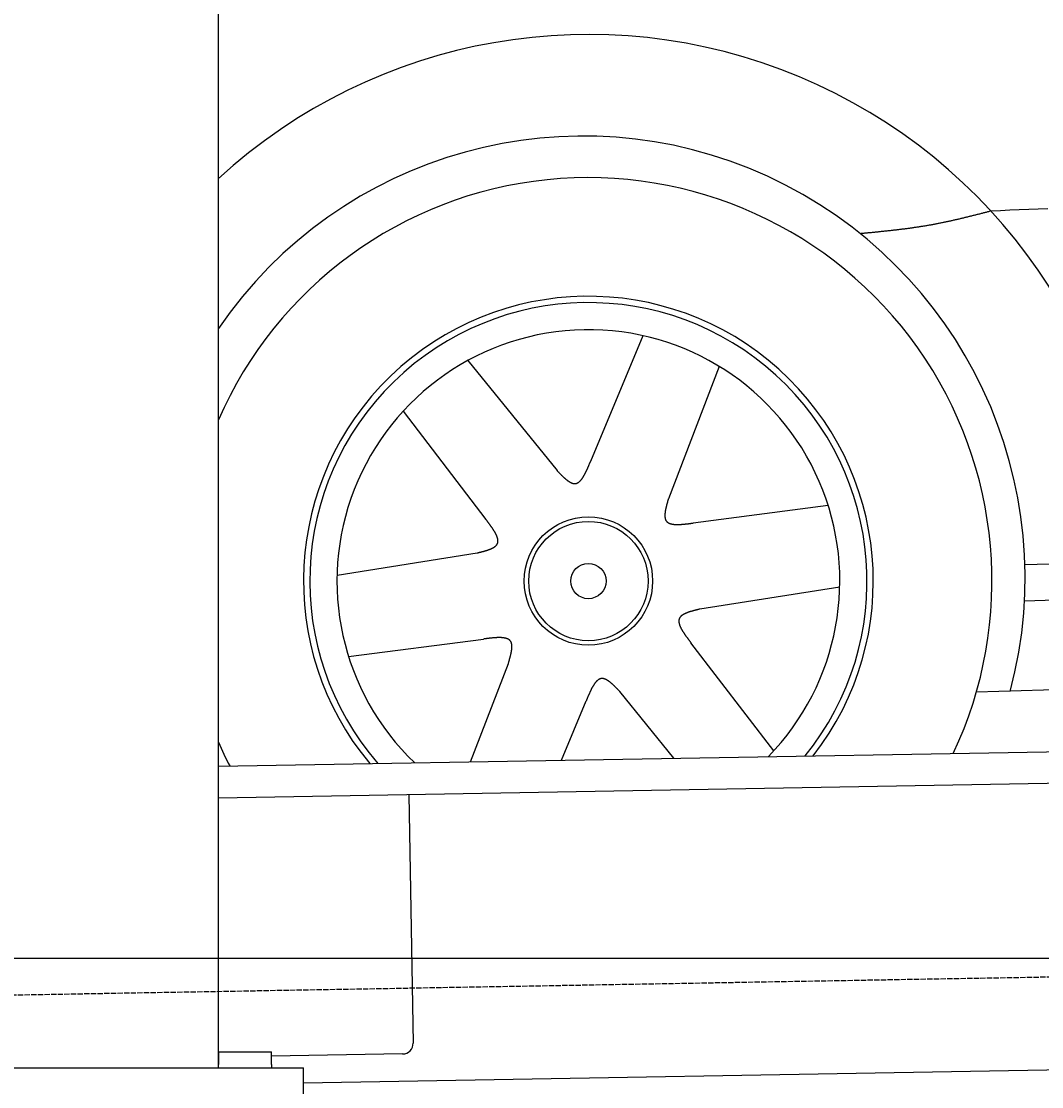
# Model space of a CAD drawing. Extents: x 562 to 7231, y 5667 to 12426.
# Tile 6 of 76: x 1547 to 2508, y 7995 to 8999. Entities that reach past the tile are written whole.
import ezdxf

# ---------------------------------------------------------------- set-up
doc = ezdxf.new("R2010")
doc.units = 0
doc.linetypes.add('GEN3', pattern=[6.25, 5, -1.25])
doc.layers.get('0').update_dxf_attribs({"linetype": 'CONTINUOUS'})
doc.layers.get('DEFPOINTS').update_dxf_attribs({"linetype": 'CONTINUOUS'})
for name, color, linetype in [('3', 6, 'GEN3'), ('4', 3, 'CONTINUOUS'), ('5', 3, 'CONTINUOUS'), ('CAR', 10, 'CONTINUOUS')]:
    doc.layers.add(name, color=color, linetype=linetype)
doc.styles.get("Standard").update_dxf_attribs({"font": 'ISOCP.SHX'})
doc.dimstyles.get("Standard").update_dxf_attribs({"dimtxt": 6, "dimasz": 10, "dimexe": 0.18, "dimexo": 0.0625, "dimgap": 2, "dimtad": 1, "dimzin": 0, "dimcen": 0.09, "dimazin": 3, "dimtfac": 1, "dimtofl": 0, "dimtmove": 0, "dimatfit": 3})

# ---------------------------------------------------------------- blocks, each defined once
blk = doc.blocks.new('PUNKT')
at = {"layer": '4', "color": 0, "linetype": 'BYBLOCK'}
blk.add_line((-0.5, 0), (-1, 0), dxfattribs=at)
at = {"layer": '4', "color": 0, "linetype": 'BYBLOCK', "const_width": 0.5}
blk.add_lwpolyline([(-0.25, 0, 1), (0.25, 0, 1)], format="xyb", close=True, dxfattribs=at)
blk = doc.blocks.new('*U24')
at = {"layer": '4', "color": 2}
blk.add_text('195', height=70, rotation=90, dxfattribs=at).set_placement((632.8, 7072.8))
blk = doc.blocks.new('*D6')
at = {"layer": '4'}
for p, q in [((2061.8, 8115.9), (622.8, 8115.9)), ((662.8, 6205.9), (662.8, 8075.9)), ((1052.8, 6165.9), (622.8, 6165.9))]:
    blk.add_line(p, q, dxfattribs=at)
at = {"layer": 'DEFPOINTS', "color": 0}
for p in [(662.8, 8115.9), (2081.8, 8115.9), (1072.8, 6165.9)]:
    blk.add_point(p, dxfattribs=at)
blk.add_blockref('*U24', (0, 0))
at = {"layer": '4', "xscale": 40, "yscale": 40, "zscale": 40}
for p, rotation in [((662.8, 8115.9), 90), ((662.8, 6165.9), 270)]:
    blk.add_blockref('PUNKT', p, dxfattribs=dict(at, rotation=rotation))

msp = doc.modelspace()

# ---------------------------------------------------------------- linework, layer by layer
for p, q in [((1732.775, 8013.018), (1732.775, 10333.018)), ((1732.775, 8297.073), (4392.087, 8343.491)), ((4387.611, 8313.408), (1732.775, 8267.068)), ((1911.989, 8270.196), (1916.072, 8036.232)), ((4146.361, 8039.156), (1812.775, 7998.423)), ((1732.775, 8028.018), (1782.775, 8028.018)), ((1732.775, 8027.85), (1732.775, 8016.018)), ((1782.775, 8016.018), (1782.775, 8028.018)), ((1906.248, 8026.059), (1782.775, 8023.904)), ((1072.775, 8013.018), (1812.775, 8013.018)), ((1732.775, 8013.018), (1732.775, 8016.018)), ((1782.775, 8016.018), (1782.775, 8013.018)), ((1812.775, 7908.018), (1812.775, 8013.018))]:
    msp.add_line(p, q)
msp.add_arc((1906.074, 8036.057), 10, 271, 1)
at = {"layer": '3'}
msp.add_line((1175.278, 8075.309), (6230.443, 8163.547), dxfattribs=at)
at = {"layer": '5'}
msp.add_line((6272.775, 8115.902), (872.775, 8115.902), dxfattribs=at)
at = {"layer": 'CAR'}
for p, q in [((2132.413, 8702.526), (2083.139, 8584.158)), ((1967.646, 8679.191), (2051.586, 8575.463)), ((2204.29, 8673.574), (2156.429, 8549.015)), ((1906.634, 8631.42), (1984.507, 8529.564)), ((2306.882, 8542.549), (2179.736, 8526.038)), ((2491.671, 8452.806), (4401.418, 8522.429)), ((1844.459, 8477.06), (1976.261, 8497.89)), ((2317.748, 8465.826), (2185.946, 8444.995)), ((2446.421, 8366.986), (4447.567, 8430.578)), ((1855.325, 8400.337), (1982.471, 8416.848)), ((2255.572, 8311.466), (2177.7, 8413.322)), ((1970.177, 8301.218), (2005.778, 8393.871)), ((2055.749, 8302.712), (2079.068, 8358.728)), ((2161.494, 8304.557), (2110.62, 8367.423))]:
    msp.add_line(p, q, dxfattribs=at)
for points in [[(2460.04, 8819.87, 0), (2459.28, 8819.67, 0), (2458.52, 8819.47, 0), (2457.75, 8819.28, 0), (2456.99, 8819.08, 0), (2456.23, 8818.88, 0), (2455.47, 8818.69, 0), (2454.71, 8818.49, 0), (2453.95, 8818.3, 0), (2453.18, 8818.1, 0), (2452.42, 8817.9, 0), (2451.66, 8817.71, 0), (2450.9, 8817.51, 0), (2450.13, 8817.32, 0), (2449.37, 8817.12, 0), (2448.61, 8816.93, 0), (2447.85, 8816.74, 0), (2447.09, 8816.54, 0), (2446.32, 8816.35, 0), (2445.56, 8816.16, 0), (2444.8, 8815.96, 0), (2444.04, 8815.77, 0), (2443.27, 8815.58, 0), (2442.51, 8815.39, 0), (2441.75, 8815.2, 0), (2440.98, 8815.01, 0), (2440.22, 8814.82, 0), (2439.46, 8814.63, 0), (2438.69, 8814.44, 0), (2437.93, 8814.25, 0), (2437.17, 8814.07, 0), (2436.4, 8813.88, 0), (2435.64, 8813.69, 0), (2434.88, 8813.51, 0), (2434.11, 8813.32, 0), (2433.35, 8813.14, 0), (2432.58, 8812.96, 0), (2431.82, 8812.77, 0), (2431.06, 8812.59, 0), (2430.29, 8812.41, 0), (2429.53, 8812.23, 0), (2428.76, 8812.05, 0), (2428, 8811.88, 0), (2427.23, 8811.7, 0), (2426.47, 8811.52, 0), (2425.7, 8811.35, 0), (2424.93, 8811.17, 0), (2424.17, 8811, 0), (2423.4, 8810.83, 0), (2422.64, 8810.65, 0), (2421.87, 8810.48, 0), (2421.1, 8810.32, 0), (2420.34, 8810.15, 0), (2419.57, 8809.98, 0), (2418.8, 8809.81, 0), (2418.03, 8809.65, 0), (2417.27, 8809.49, 0), (2416.5, 8809.32, 0), (2415.73, 8809.16, 0), (2414.96, 8809, 0), (2414.19, 8808.84, 0), (2413.42, 8808.69, 0), (2412.65, 8808.53, 0), (2411.89, 8808.37, 0), (2411.12, 8808.22, 0), (2410.35, 8808.07, 0), (2409.58, 8807.92, 0), (2408.81, 8807.77, 0), (2408.04, 8807.62, 0), (2407.26, 8807.47, 0), (2406.49, 8807.33, 0), (2405.72, 8807.19, 0), (2404.95, 8807.04, 0), (2404.18, 8806.9, 0), (2403.41, 8806.76, 0), (2402.63, 8806.63, 0), (2401.86, 8806.49, 0), (2401.09, 8806.36, 0), (2400.32, 8806.22, 0), (2399.54, 8806.09, 0), (2398.77, 8805.96, 0), (2397.99, 8805.83, 0), (2397.22, 8805.7, 0), (2396.45, 8805.58, 0), (2395.67, 8805.45, 0), (2394.9, 8805.33, 0), (2394.12, 8805.21, 0), (2393.35, 8805.09, 0), (2392.57, 8804.97, 0), (2391.79, 8804.85, 0), (2391.02, 8804.73, 0), (2390.24, 8804.61, 0), (2389.47, 8804.5, 0), (2388.69, 8804.38, 0), (2387.91, 8804.27, 0), (2387.14, 8804.16, 0), (2386.36, 8804.05, 0), (2385.58, 8803.94, 0), (2384.8, 8803.83, 0), (2384.03, 8803.72, 0), (2383.25, 8803.62, 0), (2382.47, 8803.51, 0), (2381.69, 8803.41, 0), (2380.91, 8803.3, 0), (2380.13, 8803.2, 0), (2379.35, 8803.1, 0), (2378.58, 8803, 0), (2377.8, 8802.9, 0), (2377.02, 8802.8, 0), (2376.24, 8802.7, 0), (2375.46, 8802.61, 0), (2374.68, 8802.51, 0), (2373.9, 8802.42, 0), (2373.12, 8802.32, 0), (2372.34, 8802.23, 0), (2371.56, 8802.14, 0), (2370.78, 8802.04, 0), (2370, 8801.95, 0), (2369.22, 8801.86, 0), (2368.43, 8801.77, 0), (2367.65, 8801.68, 0), (2366.87, 8801.59, 0), (2366.09, 8801.51, 0), (2365.31, 8801.42, 0), (2364.53, 8801.33, 0), (2363.75, 8801.25, 0), (2362.96, 8801.16, 0), (2362.18, 8801.08, 0), (2361.4, 8800.99, 0), (2360.62, 8800.91, 0), (2359.84, 8800.82, 0), (2359.05, 8800.74, 0), (2358.27, 8800.66, 0), (2357.49, 8800.58, 0), (2356.71, 8800.5, 0), (2355.93, 8800.42, 0), (2355.14, 8800.34, 0), (2354.36, 8800.26, 0), (2353.58, 8800.18, 0), (2352.79, 8800.1, 0), (2352.01, 8800.02, 0), (2351.23, 8799.94, 0), (2350.45, 8799.86, 0), (2349.66, 8799.78, 0), (2348.88, 8799.71, 0), (2348.1, 8799.63, 0), (2347.31, 8799.55, 0), (2346.53, 8799.47, 0), (2345.75, 8799.4, 0), (2344.96, 8799.32, 0), (2344.18, 8799.24, 0), (2343.4, 8799.17, 0), (2342.61, 8799.09, 0), (2341.83, 8799.01, 0), (2341.05, 8798.94, 0), (2340.26, 8798.86, 0), (2339.48, 8798.79, 0), (2338.7, 8798.71, 0), (2337.91, 8798.64, 0), (2337.13, 8798.56, 0)], [(2513.52, 8822.09, 0), (2504.6, 8821.72, 0), (2495.69, 8821.35, 0), (2486.78, 8820.98, 0), (2477.87, 8820.61, 0), (2468.95, 8820.24, 0), (2460.04, 8819.87, 0)], [(2051.59, 8575.46, 0), (2051.84, 8575.2, 0), (2052.09, 8574.94, 0), (2052.35, 8574.67, 0), (2052.6, 8574.41, 0), (2052.85, 8574.15, 0), (2053.1, 8573.89, 0), (2053.36, 8573.63, 0), (2053.61, 8573.36, 0), (2053.86, 8573.11, 0), (2054.11, 8572.85, 0), (2054.36, 8572.59, 0), (2054.62, 8572.33, 0), (2054.87, 8572.08, 0), (2055.12, 8571.82, 0), (2055.37, 8571.57, 0), (2055.62, 8571.32, 0), (2055.87, 8571.07, 0), (2056.12, 8570.83, 0), (2056.37, 8570.58, 0), (2056.62, 8570.34, 0), (2056.87, 8570.1, 0), (2057.12, 8569.86, 0), (2057.37, 8569.62, 0), (2057.61, 8569.39, 0), (2057.86, 8569.16, 0), (2058.11, 8568.93, 0), (2058.36, 8568.71, 0), (2058.6, 8568.48, 0), (2058.85, 8568.26, 0), (2059.09, 8568.05, 0), (2059.34, 8567.83, 0), (2059.58, 8567.62, 0), (2059.82, 8567.42, 0), (2060.07, 8567.21, 0), (2060.31, 8567.02, 0), (2060.55, 8566.82, 0), (2060.79, 8566.63, 0), (2061.03, 8566.44, 0), (2061.27, 8566.26, 0), (2061.51, 8566.08, 0), (2061.75, 8565.9, 0), (2061.98, 8565.73, 0), (2062.22, 8565.57, 0), (2062.45, 8565.41, 0), (2062.69, 8565.25, 0), (2062.92, 8565.1, 0), (2063.16, 8564.95, 0), (2063.39, 8564.81, 0), (2063.62, 8564.67, 0), (2063.85, 8564.54, 0), (2064.08, 8564.42, 0), (2064.31, 8564.3, 0), (2064.53, 8564.18, 0), (2064.76, 8564.07, 0), (2064.99, 8563.97, 0), (2065.21, 8563.87, 0), (2065.43, 8563.78, 0), (2065.66, 8563.7, 0), (2065.88, 8563.62, 0), (2066.1, 8563.55, 0), (2066.32, 8563.48, 0), (2066.53, 8563.42, 0), (2066.75, 8563.37, 0), (2066.97, 8563.33, 0), (2067.18, 8563.29, 0), (2067.39, 8563.25, 0), (2067.61, 8563.23, 0), (2067.82, 8563.21, 0), (2068.03, 8563.2, 0), (2068.24, 8563.2, 0), (2068.44, 8563.21, 0), (2068.65, 8563.22, 0), (2068.85, 8563.24, 0), (2069.06, 8563.27, 0), (2069.26, 8563.3, 0), (2069.46, 8563.35, 0), (2069.66, 8563.4, 0), (2069.85, 8563.45, 0), (2070.05, 8563.52, 0), (2070.25, 8563.59, 0), (2070.44, 8563.67, 0), (2070.63, 8563.76, 0), (2070.83, 8563.85, 0), (2071.02, 8563.95, 0), (2071.21, 8564.06, 0), (2071.39, 8564.17, 0), (2071.58, 8564.29, 0), (2071.77, 8564.41, 0), (2071.95, 8564.55, 0), (2072.14, 8564.68, 0), (2072.32, 8564.83, 0), (2072.5, 8564.98, 0), (2072.68, 8565.13, 0), (2072.86, 8565.3, 0), (2073.04, 8565.46, 0), (2073.22, 8565.64, 0), (2073.4, 8565.82, 0), (2073.57, 8566, 0), (2073.75, 8566.19, 0), (2073.92, 8566.39, 0), (2074.1, 8566.59, 0), (2074.27, 8566.79, 0), (2074.44, 8567.01, 0), (2074.61, 8567.22, 0), (2074.78, 8567.44, 0), (2074.95, 8567.67, 0), (2075.12, 8567.9, 0), (2075.29, 8568.13, 0), (2075.45, 8568.37, 0), (2075.62, 8568.62, 0), (2075.79, 8568.87, 0), (2075.95, 8569.12, 0), (2076.11, 8569.37, 0), (2076.28, 8569.64, 0), (2076.44, 8569.9, 0), (2076.6, 8570.17, 0), (2076.76, 8570.44, 0), (2076.92, 8570.72, 0), (2077.08, 8571, 0), (2077.24, 8571.28, 0), (2077.4, 8571.57, 0), (2077.56, 8571.86, 0), (2077.72, 8572.15, 0), (2077.87, 8572.45, 0), (2078.03, 8572.75, 0), (2078.18, 8573.05, 0), (2078.34, 8573.36, 0), (2078.5, 8573.67, 0), (2078.65, 8573.98, 0), (2078.8, 8574.29, 0), (2078.96, 8574.61, 0), (2079.11, 8574.93, 0), (2079.26, 8575.25, 0), (2079.42, 8575.57, 0), (2079.57, 8575.9, 0), (2079.72, 8576.23, 0), (2079.87, 8576.56, 0), (2080.02, 8576.89, 0), (2080.17, 8577.22, 0), (2080.32, 8577.56, 0), (2080.47, 8577.9, 0), (2080.62, 8578.23, 0), (2080.77, 8578.58, 0), (2080.92, 8578.92, 0), (2081.07, 8579.26, 0), (2081.22, 8579.61, 0), (2081.37, 8579.95, 0), (2081.51, 8580.3, 0), (2081.66, 8580.65, 0), (2081.81, 8580.99, 0), (2081.96, 8581.34, 0), (2082.11, 8581.69, 0), (2082.25, 8582.05, 0), (2082.4, 8582.4, 0), (2082.55, 8582.75, 0), (2082.7, 8583.1, 0), (2082.84, 8583.45, 0), (2082.99, 8583.81, 0), (2083.14, 8584.16, 0)], [(2156.43, 8549.02, 0), (2156.33, 8548.66, 0), (2156.23, 8548.31, 0), (2156.12, 8547.96, 0), (2156.02, 8547.61, 0), (2155.92, 8547.26, 0), (2155.82, 8546.91, 0), (2155.72, 8546.56, 0), (2155.62, 8546.22, 0), (2155.52, 8545.87, 0), (2155.43, 8545.52, 0), (2155.33, 8545.17, 0), (2155.23, 8544.83, 0), (2155.14, 8544.48, 0), (2155.04, 8544.14, 0), (2154.95, 8543.79, 0), (2154.86, 8543.45, 0), (2154.77, 8543.11, 0), (2154.68, 8542.77, 0), (2154.59, 8542.43, 0), (2154.51, 8542.09, 0), (2154.42, 8541.76, 0), (2154.34, 8541.42, 0), (2154.26, 8541.09, 0), (2154.18, 8540.76, 0), (2154.11, 8540.43, 0), (2154.03, 8540.1, 0), (2153.96, 8539.77, 0), (2153.89, 8539.45, 0), (2153.82, 8539.13, 0), (2153.76, 8538.81, 0), (2153.7, 8538.49, 0), (2153.64, 8538.17, 0), (2153.58, 8537.86, 0), (2153.53, 8537.55, 0), (2153.47, 8537.24, 0), (2153.43, 8536.93, 0), (2153.38, 8536.63, 0), (2153.34, 8536.33, 0), (2153.3, 8536.03, 0), (2153.26, 8535.73, 0), (2153.23, 8535.44, 0), (2153.2, 8535.15, 0), (2153.18, 8534.86, 0), (2153.15, 8534.58, 0), (2153.14, 8534.29, 0), (2153.12, 8534.02, 0), (2153.11, 8533.74, 0), (2153.1, 8533.47, 0), (2153.1, 8533.2, 0), (2153.1, 8532.94, 0), (2153.11, 8532.67, 0), (2153.12, 8532.42, 0), (2153.13, 8532.16, 0), (2153.15, 8531.91, 0), (2153.18, 8531.67, 0), (2153.2, 8531.42, 0), (2153.24, 8531.18, 0), (2153.28, 8530.95, 0), (2153.32, 8530.72, 0), (2153.37, 8530.49, 0), (2153.42, 8530.27, 0), (2153.48, 8530.05, 0), (2153.54, 8529.84, 0), (2153.61, 8529.63, 0), (2153.68, 8529.42, 0), (2153.76, 8529.22, 0), (2153.85, 8529.03, 0), (2153.94, 8528.83, 0), (2154.03, 8528.65, 0), (2154.13, 8528.47, 0), (2154.24, 8528.29, 0), (2154.36, 8528.12, 0), (2154.48, 8527.95, 0), (2154.6, 8527.79, 0), (2154.73, 8527.63, 0), (2154.87, 8527.48, 0), (2155.01, 8527.33, 0), (2155.16, 8527.19, 0), (2155.32, 8527.05, 0), (2155.48, 8526.92, 0), (2155.64, 8526.79, 0), (2155.81, 8526.67, 0), (2155.99, 8526.55, 0), (2156.17, 8526.43, 0), (2156.36, 8526.32, 0), (2156.55, 8526.21, 0), (2156.75, 8526.11, 0), (2156.95, 8526.01, 0), (2157.16, 8525.92, 0), (2157.37, 8525.83, 0), (2157.59, 8525.74, 0), (2157.81, 8525.66, 0), (2158.03, 8525.58, 0), (2158.26, 8525.51, 0), (2158.5, 8525.43, 0), (2158.74, 8525.37, 0), (2158.98, 8525.3, 0), (2159.23, 8525.24, 0), (2159.48, 8525.19, 0), (2159.74, 8525.13, 0), (2160, 8525.08, 0), (2160.26, 8525.04, 0), (2160.53, 8524.99, 0), (2160.8, 8524.95, 0), (2161.08, 8524.92, 0), (2161.36, 8524.88, 0), (2161.64, 8524.85, 0), (2161.93, 8524.83, 0), (2162.22, 8524.8, 0), (2162.52, 8524.78, 0), (2162.81, 8524.76, 0), (2163.12, 8524.74, 0), (2163.42, 8524.73, 0), (2163.73, 8524.72, 0), (2164.04, 8524.71, 0), (2164.35, 8524.71, 0), (2164.67, 8524.7, 0), (2164.99, 8524.7, 0), (2165.31, 8524.7, 0), (2165.63, 8524.71, 0), (2165.96, 8524.71, 0), (2166.29, 8524.72, 0), (2166.63, 8524.73, 0), (2166.96, 8524.74, 0), (2167.3, 8524.76, 0), (2167.64, 8524.77, 0), (2167.98, 8524.79, 0), (2168.33, 8524.81, 0), (2168.67, 8524.83, 0), (2169.02, 8524.86, 0), (2169.37, 8524.88, 0), (2169.73, 8524.91, 0), (2170.08, 8524.94, 0), (2170.44, 8524.97, 0), (2170.8, 8525, 0), (2171.16, 8525.03, 0), (2171.52, 8525.07, 0), (2171.88, 8525.1, 0), (2172.25, 8525.14, 0), (2172.61, 8525.18, 0), (2172.98, 8525.22, 0), (2173.35, 8525.26, 0), (2173.72, 8525.3, 0), (2174.09, 8525.34, 0), (2174.46, 8525.38, 0), (2174.83, 8525.43, 0), (2175.21, 8525.47, 0), (2175.58, 8525.51, 0), (2175.96, 8525.56, 0), (2176.33, 8525.61, 0), (2176.71, 8525.65, 0), (2177.09, 8525.7, 0), (2177.46, 8525.75, 0), (2177.84, 8525.8, 0), (2178.22, 8525.84, 0), (2178.6, 8525.89, 0), (2178.98, 8525.94, 0), (2179.36, 8525.99, 0), (2179.74, 8526.04, 0)], [(1976.26, 8497.89, 0), (1976.62, 8497.98, 0), (1976.97, 8498.07, 0), (1977.32, 8498.15, 0), (1977.68, 8498.24, 0), (1978.03, 8498.33, 0), (1978.39, 8498.42, 0), (1978.74, 8498.5, 0), (1979.09, 8498.59, 0), (1979.44, 8498.68, 0), (1979.79, 8498.77, 0), (1980.14, 8498.86, 0), (1980.49, 8498.95, 0), (1980.83, 8499.04, 0), (1981.18, 8499.13, 0), (1981.52, 8499.22, 0), (1981.86, 8499.31, 0), (1982.21, 8499.41, 0), (1982.54, 8499.5, 0), (1982.88, 8499.59, 0), (1983.22, 8499.69, 0), (1983.55, 8499.78, 0), (1983.88, 8499.88, 0), (1984.21, 8499.98, 0), (1984.53, 8500.07, 0), (1984.86, 8500.17, 0), (1985.18, 8500.27, 0), (1985.5, 8500.37, 0), (1985.81, 8500.48, 0), (1986.13, 8500.58, 0), (1986.44, 8500.68, 0), (1986.74, 8500.79, 0), (1987.05, 8500.89, 0), (1987.35, 8501, 0), (1987.64, 8501.11, 0), (1987.94, 8501.22, 0), (1988.23, 8501.33, 0), (1988.51, 8501.44, 0), (1988.8, 8501.56, 0), (1989.07, 8501.67, 0), (1989.35, 8501.79, 0), (1989.62, 8501.91, 0), (1989.88, 8502.03, 0), (1990.15, 8502.15, 0), (1990.4, 8502.27, 0), (1990.66, 8502.4, 0), (1990.9, 8502.53, 0), (1991.15, 8502.65, 0), (1991.39, 8502.78, 0), (1991.62, 8502.92, 0), (1991.85, 8503.05, 0), (1992.07, 8503.19, 0), (1992.29, 8503.32, 0), (1992.5, 8503.46, 0), (1992.71, 8503.61, 0), (1992.91, 8503.75, 0), (1993.11, 8503.89, 0), (1993.3, 8504.04, 0), (1993.48, 8504.19, 0), (1993.66, 8504.35, 0), (1993.84, 8504.5, 0), (1994, 8504.66, 0), (1994.16, 8504.82, 0), (1994.32, 8504.98, 0), (1994.46, 8505.14, 0), (1994.6, 8505.31, 0), (1994.74, 8505.48, 0), (1994.86, 8505.65, 0), (1994.99, 8505.82, 0), (1995.1, 8506, 0), (1995.2, 8506.18, 0), (1995.3, 8506.36, 0), (1995.4, 8506.54, 0), (1995.48, 8506.73, 0), (1995.56, 8506.92, 0), (1995.63, 8507.11, 0), (1995.69, 8507.31, 0), (1995.75, 8507.51, 0), (1995.79, 8507.71, 0), (1995.84, 8507.91, 0), (1995.87, 8508.11, 0), (1995.9, 8508.32, 0), (1995.92, 8508.53, 0), (1995.94, 8508.75, 0), (1995.95, 8508.96, 0), (1995.95, 8509.18, 0), (1995.95, 8509.4, 0), (1995.94, 8509.62, 0), (1995.92, 8509.84, 0), (1995.9, 8510.07, 0), (1995.87, 8510.3, 0), (1995.84, 8510.53, 0), (1995.8, 8510.76, 0), (1995.75, 8511, 0), (1995.7, 8511.23, 0), (1995.65, 8511.47, 0), (1995.59, 8511.71, 0), (1995.52, 8511.96, 0), (1995.45, 8512.2, 0), (1995.37, 8512.45, 0), (1995.29, 8512.7, 0), (1995.2, 8512.95, 0), (1995.11, 8513.2, 0), (1995.01, 8513.45, 0), (1994.91, 8513.71, 0), (1994.8, 8513.97, 0), (1994.69, 8514.23, 0), (1994.58, 8514.49, 0), (1994.46, 8514.75, 0), (1994.33, 8515.02, 0), (1994.21, 8515.28, 0), (1994.07, 8515.55, 0), (1993.94, 8515.82, 0), (1993.8, 8516.09, 0), (1993.65, 8516.36, 0), (1993.5, 8516.63, 0), (1993.35, 8516.91, 0), (1993.2, 8517.18, 0), (1993.04, 8517.46, 0), (1992.88, 8517.74, 0), (1992.71, 8518.02, 0), (1992.54, 8518.3, 0), (1992.37, 8518.58, 0), (1992.19, 8518.86, 0), (1992.01, 8519.15, 0), (1991.83, 8519.43, 0), (1991.65, 8519.72, 0), (1991.46, 8520.01, 0), (1991.27, 8520.3, 0), (1991.08, 8520.58, 0), (1990.88, 8520.88, 0), (1990.69, 8521.17, 0), (1990.49, 8521.46, 0), (1990.29, 8521.75, 0), (1990.08, 8522.05, 0), (1989.87, 8522.34, 0), (1989.67, 8522.64, 0), (1989.46, 8522.93, 0), (1989.24, 8523.23, 0), (1989.03, 8523.53, 0), (1988.81, 8523.82, 0), (1988.6, 8524.12, 0), (1988.38, 8524.42, 0), (1988.16, 8524.72, 0), (1987.94, 8525.02, 0), (1987.71, 8525.32, 0), (1987.49, 8525.62, 0), (1987.26, 8525.92, 0), (1987.04, 8526.23, 0), (1986.81, 8526.53, 0), (1986.58, 8526.83, 0), (1986.35, 8527.13, 0), (1986.12, 8527.44, 0), (1985.89, 8527.74, 0), (1985.66, 8528.04, 0), (1985.43, 8528.35, 0), (1985.2, 8528.65, 0), (1984.97, 8528.96, 0), (1984.74, 8529.26, 0), (1984.51, 8529.56, 0)], [(2492.04, 8487.16, 0), (2503.59, 8487.44, 0), (2515.14, 8487.72, 0)], [(2185.95, 8445, 0), (2185.59, 8444.91, 0), (2185.24, 8444.82, 0), (2184.88, 8444.73, 0), (2184.53, 8444.65, 0), (2184.17, 8444.56, 0), (2183.82, 8444.47, 0), (2183.47, 8444.38, 0), (2183.12, 8444.29, 0), (2182.77, 8444.2, 0), (2182.42, 8444.12, 0), (2182.07, 8444.03, 0), (2181.72, 8443.94, 0), (2181.37, 8443.85, 0), (2181.03, 8443.75, 0), (2180.68, 8443.66, 0), (2180.34, 8443.57, 0), (2180, 8443.48, 0), (2179.66, 8443.39, 0), (2179.33, 8443.29, 0), (2178.99, 8443.2, 0), (2178.66, 8443.1, 0), (2178.33, 8443.01, 0), (2178, 8442.91, 0), (2177.67, 8442.81, 0), (2177.35, 8442.71, 0), (2177.03, 8442.61, 0), (2176.71, 8442.51, 0), (2176.39, 8442.41, 0), (2176.08, 8442.31, 0), (2175.77, 8442.2, 0), (2175.46, 8442.1, 0), (2175.16, 8441.99, 0), (2174.86, 8441.88, 0), (2174.56, 8441.78, 0), (2174.27, 8441.67, 0), (2173.98, 8441.55, 0), (2173.69, 8441.44, 0), (2173.41, 8441.33, 0), (2173.13, 8441.21, 0), (2172.86, 8441.1, 0), (2172.59, 8440.98, 0), (2172.32, 8440.86, 0), (2172.06, 8440.74, 0), (2171.8, 8440.61, 0), (2171.55, 8440.49, 0), (2171.3, 8440.36, 0), (2171.06, 8440.23, 0), (2170.82, 8440.1, 0), (2170.59, 8439.97, 0), (2170.36, 8439.84, 0), (2170.13, 8439.7, 0), (2169.92, 8439.56, 0), (2169.7, 8439.42, 0), (2169.5, 8439.28, 0), (2169.29, 8439.14, 0), (2169.1, 8438.99, 0), (2168.91, 8438.84, 0), (2168.72, 8438.69, 0), (2168.54, 8438.54, 0), (2168.37, 8438.39, 0), (2168.21, 8438.23, 0), (2168.05, 8438.07, 0), (2167.89, 8437.91, 0), (2167.74, 8437.74, 0), (2167.6, 8437.58, 0), (2167.47, 8437.41, 0), (2167.34, 8437.24, 0), (2167.22, 8437.06, 0), (2167.11, 8436.89, 0), (2167, 8436.71, 0), (2166.9, 8436.53, 0), (2166.81, 8436.34, 0), (2166.73, 8436.15, 0), (2166.65, 8435.96, 0), (2166.58, 8435.77, 0), (2166.52, 8435.58, 0), (2166.46, 8435.38, 0), (2166.41, 8435.18, 0), (2166.37, 8434.98, 0), (2166.33, 8434.77, 0), (2166.31, 8434.56, 0), (2166.28, 8434.35, 0), (2166.27, 8434.14, 0), (2166.26, 8433.93, 0), (2166.26, 8433.71, 0), (2166.26, 8433.49, 0), (2166.27, 8433.27, 0), (2166.29, 8433.04, 0), (2166.31, 8432.82, 0), (2166.34, 8432.59, 0), (2166.37, 8432.36, 0), (2166.41, 8432.12, 0), (2166.45, 8431.89, 0), (2166.5, 8431.65, 0), (2166.56, 8431.41, 0), (2166.62, 8431.17, 0), (2166.69, 8430.93, 0), (2166.76, 8430.68, 0), (2166.84, 8430.44, 0), (2166.92, 8430.19, 0), (2167.01, 8429.94, 0), (2167.1, 8429.69, 0), (2167.19, 8429.43, 0), (2167.3, 8429.18, 0), (2167.4, 8428.92, 0), (2167.51, 8428.66, 0), (2167.63, 8428.4, 0), (2167.75, 8428.13, 0), (2167.87, 8427.87, 0), (2168, 8427.6, 0), (2168.13, 8427.34, 0), (2168.27, 8427.07, 0), (2168.41, 8426.8, 0), (2168.55, 8426.53, 0), (2168.7, 8426.25, 0), (2168.85, 8425.98, 0), (2169.01, 8425.7, 0), (2169.17, 8425.43, 0), (2169.33, 8425.15, 0), (2169.5, 8424.87, 0), (2169.67, 8424.59, 0), (2169.84, 8424.31, 0), (2170.01, 8424.02, 0), (2170.19, 8423.74, 0), (2170.37, 8423.45, 0), (2170.56, 8423.17, 0), (2170.74, 8422.88, 0), (2170.93, 8422.59, 0), (2171.13, 8422.3, 0), (2171.32, 8422.01, 0), (2171.52, 8421.72, 0), (2171.72, 8421.43, 0), (2171.92, 8421.13, 0), (2172.13, 8420.84, 0), (2172.33, 8420.55, 0), (2172.54, 8420.25, 0), (2172.75, 8419.95, 0), (2172.96, 8419.66, 0), (2173.18, 8419.36, 0), (2173.39, 8419.06, 0), (2173.61, 8418.76, 0), (2173.83, 8418.46, 0), (2174.05, 8418.16, 0), (2174.27, 8417.86, 0), (2174.49, 8417.56, 0), (2174.72, 8417.26, 0), (2174.94, 8416.96, 0), (2175.17, 8416.66, 0), (2175.4, 8416.36, 0), (2175.62, 8416.05, 0), (2175.85, 8415.75, 0), (2176.08, 8415.45, 0), (2176.31, 8415.15, 0), (2176.54, 8414.84, 0), (2176.77, 8414.54, 0), (2177, 8414.23, 0), (2177.24, 8413.93, 0), (2177.47, 8413.63, 0), (2177.7, 8413.32, 0)], [(2005.78, 8393.87, 0), (2005.88, 8394.22, 0), (2005.98, 8394.57, 0), (2006.08, 8394.92, 0), (2006.18, 8395.27, 0), (2006.28, 8395.62, 0), (2006.38, 8395.97, 0), (2006.48, 8396.32, 0), (2006.58, 8396.67, 0), (2006.68, 8397.02, 0), (2006.78, 8397.37, 0), (2006.88, 8397.71, 0), (2006.97, 8398.06, 0), (2007.07, 8398.41, 0), (2007.16, 8398.75, 0), (2007.26, 8399.09, 0), (2007.35, 8399.44, 0), (2007.44, 8399.78, 0), (2007.53, 8400.12, 0), (2007.61, 8400.46, 0), (2007.7, 8400.79, 0), (2007.78, 8401.13, 0), (2007.86, 8401.46, 0), (2007.94, 8401.8, 0), (2008.02, 8402.13, 0), (2008.1, 8402.46, 0), (2008.17, 8402.79, 0), (2008.25, 8403.11, 0), (2008.32, 8403.44, 0), (2008.38, 8403.76, 0), (2008.45, 8404.08, 0), (2008.51, 8404.4, 0), (2008.57, 8404.71, 0), (2008.63, 8405.03, 0), (2008.68, 8405.34, 0), (2008.73, 8405.65, 0), (2008.78, 8405.95, 0), (2008.83, 8406.26, 0), (2008.87, 8406.56, 0), (2008.91, 8406.86, 0), (2008.94, 8407.15, 0), (2008.98, 8407.45, 0), (2009.01, 8407.74, 0), (2009.03, 8408.03, 0), (2009.05, 8408.31, 0), (2009.07, 8408.59, 0), (2009.09, 8408.87, 0), (2009.1, 8409.14, 0), (2009.1, 8409.42, 0), (2009.11, 8409.68, 0), (2009.1, 8409.95, 0), (2009.1, 8410.21, 0), (2009.09, 8410.47, 0), (2009.07, 8410.72, 0), (2009.05, 8410.97, 0), (2009.03, 8411.22, 0), (2009, 8411.46, 0), (2008.97, 8411.7, 0), (2008.93, 8411.94, 0), (2008.89, 8412.17, 0), (2008.84, 8412.4, 0), (2008.79, 8412.62, 0), (2008.73, 8412.84, 0), (2008.67, 8413.05, 0), (2008.6, 8413.26, 0), (2008.53, 8413.46, 0), (2008.45, 8413.66, 0), (2008.36, 8413.86, 0), (2008.27, 8414.05, 0), (2008.17, 8414.24, 0), (2008.07, 8414.42, 0), (2007.96, 8414.6, 0), (2007.85, 8414.77, 0), (2007.73, 8414.93, 0), (2007.61, 8415.1, 0), (2007.47, 8415.25, 0), (2007.34, 8415.41, 0), (2007.19, 8415.55, 0), (2007.04, 8415.7, 0), (2006.89, 8415.83, 0), (2006.73, 8415.97, 0), (2006.56, 8416.1, 0), (2006.39, 8416.22, 0), (2006.22, 8416.34, 0), (2006.03, 8416.45, 0), (2005.85, 8416.57, 0), (2005.66, 8416.67, 0), (2005.46, 8416.77, 0), (2005.26, 8416.87, 0), (2005.05, 8416.97, 0), (2004.84, 8417.06, 0), (2004.62, 8417.14, 0), (2004.4, 8417.23, 0), (2004.17, 8417.31, 0), (2003.94, 8417.38, 0), (2003.71, 8417.45, 0), (2003.47, 8417.52, 0), (2003.23, 8417.58, 0), (2002.98, 8417.64, 0), (2002.72, 8417.7, 0), (2002.47, 8417.75, 0), (2002.21, 8417.8, 0), (2001.94, 8417.85, 0), (2001.67, 8417.89, 0), (2001.4, 8417.93, 0), (2001.13, 8417.97, 0), (2000.85, 8418, 0), (2000.56, 8418.03, 0), (2000.28, 8418.06, 0), (1999.98, 8418.09, 0), (1999.69, 8418.11, 0), (1999.39, 8418.13, 0), (1999.09, 8418.14, 0), (1998.79, 8418.16, 0), (1998.48, 8418.17, 0), (1998.17, 8418.17, 0), (1997.86, 8418.18, 0), (1997.54, 8418.18, 0), (1997.22, 8418.18, 0), (1996.9, 8418.18, 0), (1996.57, 8418.18, 0), (1996.24, 8418.17, 0), (1995.91, 8418.17, 0), (1995.58, 8418.15, 0), (1995.25, 8418.14, 0), (1994.91, 8418.13, 0), (1994.57, 8418.11, 0), (1994.23, 8418.09, 0), (1993.88, 8418.07, 0), (1993.53, 8418.05, 0), (1993.18, 8418.03, 0), (1992.83, 8418, 0), (1992.48, 8417.98, 0), (1992.13, 8417.95, 0), (1991.77, 8417.92, 0), (1991.41, 8417.89, 0), (1991.05, 8417.85, 0), (1990.69, 8417.82, 0), (1990.33, 8417.78, 0), (1989.96, 8417.75, 0), (1989.6, 8417.71, 0), (1989.23, 8417.67, 0), (1988.86, 8417.63, 0), (1988.49, 8417.59, 0), (1988.12, 8417.55, 0), (1987.75, 8417.5, 0), (1987.37, 8417.46, 0), (1987, 8417.42, 0), (1986.63, 8417.37, 0), (1986.25, 8417.33, 0), (1985.88, 8417.28, 0), (1985.5, 8417.23, 0), (1985.12, 8417.19, 0), (1984.74, 8417.14, 0), (1984.37, 8417.09, 0), (1983.99, 8417.04, 0), (1983.61, 8416.99, 0), (1983.23, 8416.95, 0), (1982.85, 8416.9, 0), (1982.47, 8416.85, 0)], [(2110.62, 8367.42, 0), (2110.37, 8367.69, 0), (2110.11, 8367.95, 0), (2109.86, 8368.21, 0), (2109.61, 8368.48, 0), (2109.36, 8368.74, 0), (2109.1, 8369, 0), (2108.85, 8369.26, 0), (2108.6, 8369.52, 0), (2108.35, 8369.78, 0), (2108.09, 8370.04, 0), (2107.84, 8370.3, 0), (2107.59, 8370.55, 0), (2107.34, 8370.81, 0), (2107.09, 8371.06, 0), (2106.84, 8371.31, 0), (2106.59, 8371.56, 0), (2106.34, 8371.81, 0), (2106.09, 8372.06, 0), (2105.84, 8372.3, 0), (2105.59, 8372.55, 0), (2105.34, 8372.79, 0), (2105.09, 8373.03, 0), (2104.84, 8373.26, 0), (2104.59, 8373.5, 0), (2104.34, 8373.73, 0), (2104.1, 8373.96, 0), (2103.85, 8374.18, 0), (2103.61, 8374.4, 0), (2103.36, 8374.62, 0), (2103.11, 8374.84, 0), (2102.87, 8375.05, 0), (2102.63, 8375.26, 0), (2102.38, 8375.47, 0), (2102.14, 8375.67, 0), (2101.9, 8375.87, 0), (2101.66, 8376.07, 0), (2101.42, 8376.26, 0), (2101.18, 8376.44, 0), (2100.94, 8376.63, 0), (2100.7, 8376.81, 0), (2100.46, 8376.98, 0), (2100.22, 8377.15, 0), (2099.99, 8377.32, 0), (2099.75, 8377.48, 0), (2099.52, 8377.64, 0), (2099.28, 8377.79, 0), (2099.05, 8377.93, 0), (2098.82, 8378.08, 0), (2098.59, 8378.21, 0), (2098.36, 8378.34, 0), (2098.13, 8378.47, 0), (2097.9, 8378.59, 0), (2097.67, 8378.7, 0), (2097.45, 8378.81, 0), (2097.22, 8378.91, 0), (2097, 8379.01, 0), (2096.77, 8379.1, 0), (2096.55, 8379.19, 0), (2096.33, 8379.27, 0), (2096.11, 8379.34, 0), (2095.89, 8379.4, 0), (2095.67, 8379.46, 0), (2095.46, 8379.52, 0), (2095.24, 8379.56, 0), (2095.03, 8379.6, 0), (2094.81, 8379.63, 0), (2094.6, 8379.66, 0), (2094.39, 8379.67, 0), (2094.18, 8379.68, 0), (2093.97, 8379.69, 0), (2093.76, 8379.68, 0), (2093.56, 8379.67, 0), (2093.35, 8379.65, 0), (2093.15, 8379.62, 0), (2092.95, 8379.58, 0), (2092.75, 8379.54, 0), (2092.55, 8379.49, 0), (2092.35, 8379.43, 0), (2092.16, 8379.37, 0), (2091.96, 8379.29, 0), (2091.77, 8379.22, 0), (2091.57, 8379.13, 0), (2091.38, 8379.04, 0), (2091.19, 8378.94, 0), (2091, 8378.83, 0), (2090.81, 8378.72, 0), (2090.62, 8378.6, 0), (2090.44, 8378.47, 0), (2090.25, 8378.34, 0), (2090.07, 8378.2, 0), (2089.89, 8378.06, 0), (2089.7, 8377.91, 0), (2089.52, 8377.75, 0), (2089.34, 8377.59, 0), (2089.16, 8377.42, 0), (2088.99, 8377.25, 0), (2088.81, 8377.07, 0), (2088.63, 8376.88, 0), (2088.46, 8376.69, 0), (2088.28, 8376.5, 0), (2088.11, 8376.3, 0), (2087.94, 8376.09, 0), (2087.77, 8375.88, 0), (2087.59, 8375.66, 0), (2087.42, 8375.44, 0), (2087.26, 8375.22, 0), (2087.09, 8374.99, 0), (2086.92, 8374.75, 0), (2086.75, 8374.51, 0), (2086.59, 8374.27, 0), (2086.42, 8374.02, 0), (2086.26, 8373.77, 0), (2086.09, 8373.51, 0), (2085.93, 8373.25, 0), (2085.77, 8372.99, 0), (2085.61, 8372.72, 0), (2085.45, 8372.44, 0), (2085.28, 8372.17, 0), (2085.12, 8371.89, 0), (2084.97, 8371.61, 0), (2084.81, 8371.32, 0), (2084.65, 8371.03, 0), (2084.49, 8370.73, 0), (2084.33, 8370.44, 0), (2084.18, 8370.14, 0), (2084.02, 8369.84, 0), (2083.87, 8369.53, 0), (2083.71, 8369.22, 0), (2083.56, 8368.91, 0), (2083.4, 8368.6, 0), (2083.25, 8368.28, 0), (2083.1, 8367.96, 0), (2082.94, 8367.64, 0), (2082.79, 8367.31, 0), (2082.64, 8366.99, 0), (2082.49, 8366.66, 0), (2082.34, 8366.33, 0), (2082.19, 8366, 0), (2082.04, 8365.66, 0), (2081.89, 8365.33, 0), (2081.74, 8364.99, 0), (2081.59, 8364.65, 0), (2081.44, 8364.31, 0), (2081.29, 8363.97, 0), (2081.14, 8363.63, 0), (2080.99, 8363.28, 0), (2080.84, 8362.93, 0), (2080.69, 8362.59, 0), (2080.54, 8362.24, 0), (2080.4, 8361.89, 0), (2080.25, 8361.54, 0), (2080.1, 8361.19, 0), (2079.95, 8360.84, 0), (2079.8, 8360.49, 0), (2079.66, 8360.14, 0), (2079.51, 8359.79, 0), (2079.36, 8359.43, 0), (2079.22, 8359.08, 0), (2079.07, 8358.73, 0)]]:
    msp.add_polyline3d(points, dxfattribs=at)
for radius in [60.484, 56.18, 16.642]:
    msp.add_circle((2081.103, 8471.443), radius, dxfattribs=at)
for centre, radius, start, end in [((2081.103, 8471.443), 514.774, 2.029383, 132.583449), ((2076.174, 8474.507), 416.063, 345.099226, 145.624423), ((2081.103, 8471.443), 379.958, 334.714318, 156.456279), ((2081.103, 8471.443), 268.202, 322.143263, 219.856737), ((2081.103, 8471.443), 262.267, 321.090901, 220.909099), ((2081.103, 8471.443), 236.711, 315.696784, 226.303216), ((2081.103, 8471.443), 379.958, 203.543721, 207.285682)]:
    msp.add_arc(centre, radius, start, end, dxfattribs=at)

# ---------------------------------------------------------------- dimensions: what is measured, and where the dimension line sits
at = {"layer": '4'}
dim = msp.add_linear_dim(base=(662.772, 8115.902), p1=(1072.775, 6165.902), p2=(2081.844, 8115.902), angle=90, dimstyle='Standard', dxfattribs=at)
dim.commit()
dim.dimension.update_dxf_attribs({"geometry": '*D6', "text_midpoint": (597.772, 7140.902)})

doc.saveas('drawing.dxf')
